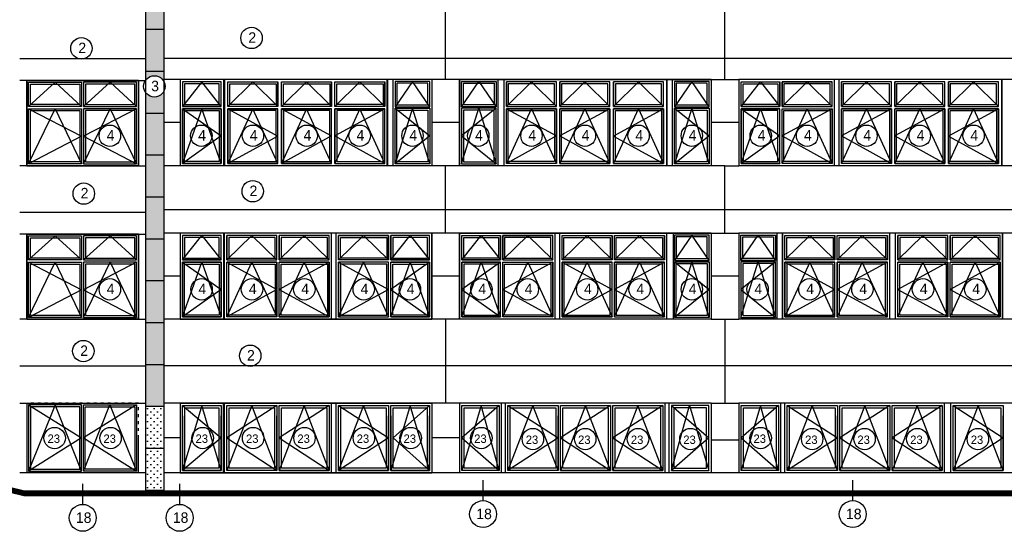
# Model space of a CAD drawing. Header units: millimetres. Extents: x 434746 to 672760, y -61647 to 206428.
# Tile 16 of 24: x 508901 to 530051, y 128501 to 139493. Entities that reach past the tile are written whole.
import ezdxf

# ---------------------------------------------------------------- set-up
doc = ezdxf.new("R2010")
doc.units = ezdxf.units.MM
doc.linetypes.add('ACAD_ISO03W100', pattern=[30, 12, -18])
doc.layers.add('pohledy', color=1, linetype='Continuous')
doc.layers.add('stav', color=7, linetype='Continuous')
doc.styles.add('SPIRITTXTSTYLE1', font='ROMAN')

# ---------------------------------------------------------------- blocks, each defined once
blk = doc.blocks.new('A$C4D0F5495')
at = {"layer": 'stav'}
h = blk.add_hatch(dxfattribs=at)
h.set_pattern_fill('OMITKA', color=8, scale=100, style=0)
h.set_pattern_definition([(45, (36472.62, -198920.75), (-70.71068, 70.71068), [0, -100])])
h.paths.add_polyline_path([(-71858, 13655), (-72258, 13655), (-72258, 12755), (-71858, 12755)])
h.paths.add_polyline_path([(-71858, 12755), (-72258, 12755), (-72258, 11855), (-71858, 11855)])
h.paths.add_polyline_path([(-71858, 11855), (-72258, 11855), (-72258, 10955), (-71858, 10955)])
h.paths.add_polyline_path([(-71858, 10955), (-72258, 10955), (-72258, 10055), (-71858, 10055)])
h.paths.add_polyline_path([(-71858, 10055), (-72258, 10055), (-72258, 9155), (-71858, 9155)])
h.paths.add_polyline_path([(-71858, 9155), (-72258, 9155), (-72258, 8951, -0.585853), (-71858, 8924)])
h.paths.add_polyline_path([(-71858, 8727, -0.585853), (-72258, 8700), (-72258, 8255), (-71858, 8255)])
h.paths.add_polyline_path([(-71858, 8255), (-72258, 8255), (-72258, 7355), (-71858, 7355)])
h.paths.add_polyline_path([(-71858, 7355), (-72258, 7355), (-72258, 6455), (-71858, 6455)])
h.paths.add_polyline_path([(-71858, 6455), (-72258, 6455), (-72258, 5555), (-71858, 5555)])
h.paths.add_polyline_path([(-71858, 5555), (-72258, 5555), (-72258, 4655), (-71858, 4655)])
h.paths.add_polyline_path([(-71858, 4655), (-72258, 4655), (-72258, 3755), (-71858, 3755)])
h.paths.add_polyline_path([(-71858, 3755), (-72258, 3755), (-72258, 2855), (-71858, 2855)])
h.paths.add_polyline_path([(-71858, 2855), (-72258, 2855), (-72258, 1955), (-71858, 1955)])
h = blk.add_hatch(dxfattribs=at)
h.set_pattern_fill('OMITKA', color=8, scale=100, style=0)
h.set_pattern_definition([(45, (36472.62, -201764.82), (-70.71068, 70.71068), [0, -100])])
h.paths.add_polyline_path([(-72258, 1273), (-72258, 1055), (-71858, 1055), (-71858, 1273), (-71858, 1955), (-72258, 1955)])
h.paths.add_polyline_path([(-71858, 1055), (-72258, 1055), (-72258, 155), (-71858, 155)])
at = {"layer": 'pohledy', "color": 2, "linetype": 'Continuous', "ltscale": 2000}
for centre, radius in [((-69978, 9868), 230), ((-73631, 9644), 230), ((-72065, 8826), 230), ((-73021, 7766), 230), ((-71056, 7766), 230), ((-69948, 7766), 230), ((-68793, 7766), 230), ((-67654, 7766), 230), ((-66520, 7766), 230), ((-65107, 7766), 230), ((-63964, 7766), 230), ((-62818, 7766), 230), ((-61664, 7765), 230), ((-60520, 7766), 230), ((-59039, 7766), 230), ((-58043, 7766), 230), ((-56768, 7766), 230), ((-55623, 7766), 230), ((-54468, 7765), 230), ((-69952, 6575), 230), ((-73580, 6524), 230), ((-73021, 4466), 230), ((-71051, 4466), 230), ((-69968, 4466), 230), ((-68843, 4466), 230), ((-67568, 4466), 230), ((-66576, 4466), 230), ((-65039, 4466), 230), ((-64043, 4466), 230), ((-62768, 4466), 230), ((-61643, 4466), 230), ((-60520, 4466), 230), ((-59107, 4466), 230), ((-57995, 4466), 230), ((-56856, 4466), 230), ((-55555, 4466), 230), ((-54430, 4466), 230), ((-73590, 3139), 230), ((-70006, 3040), 230), ((-74207, 1271), 230), ((-73005, 1271), 230), ((-71027, 1271), 230), ((-69943, 1271), 230), ((-68840, 1271), 230), ((-67565, 1271), 230), ((-66559, 1271), 230), ((-65042, 1271), 230), ((-59042, 1271), 230), ((-63935, 1249), 230), ((-62810, 1249), 230), ((-61676, 1249), 230), ((-60551, 1249), 230), ((-57935, 1249), 230), ((-56810, 1249), 230), ((-55676, 1249), 230), ((-54376, 1249), 230), ((-73603, -443), 289), ((-71521, -443), 289), ((-65004, -363), 289), ((-57063, -363), 289)]:
    blk.add_circle(centre, radius, dxfattribs=at)
at = {"layer": 'stav', "color": 5}
for p, q in [((-72258, 13655), (-72258, 1273)), ((-71858, 13655), (-71858, 1273)), ((-65808, 9143), (-65808, 10423)), ((-59808, 9223), (-59808, 10423)), ((-74957, 9423), (-72258, 9423)), ((-65808, 9423), (-71858, 9423)), ((-59808, 9423), (-65808, 9423)), ((-52908, 9423), (-59808, 9423)), ((-65808, 8973), (-65808, 9143)), ((-59808, 8973), (-59808, 9223)), ((-74807, 8955), (-74957, 8955)), ((-74807, 8955), (-74957, 8955)), ((-72407, 8955), (-74807, 8955)), ((-74807, 8955), (-74807, 7123)), ((-72407, 8955), (-74807, 8955)), ((-72407, 8955), (-72258, 8955)), ((-72407, 7123), (-72407, 8955)), ((-72407, 8955), (-72258, 8955)), ((-71508, 8973), (-71858, 8973)), ((-66108, 8973), (-71508, 8973)), ((-71508, 8973), (-71508, 7123)), ((-71508, 8973), (-71508, 7123)), ((-66108, 8973), (-71508, 8973)), ((-71508, 8973), (-71508, 7123)), ((-71508, 8973), (-71508, 7123)), ((-66108, 8973), (-71508, 8973)), ((-71508, 8973), (-71508, 7123)), ((-71508, 8973), (-71508, 7123)), ((-71508, 8973), (-71508, 7123)), ((-71508, 8973), (-71508, 7123)), ((-71508, 8973), (-71508, 7123)), ((-71508, 8973), (-71508, 7123)), ((-66108, 8973), (-66108, 7123)), ((-65508, 8973), (-66108, 8973)), ((-66108, 8973), (-66108, 7123)), ((-66108, 8973), (-66108, 7123)), ((-66108, 8973), (-66108, 7123)), ((-66108, 8973), (-66108, 7123)), ((-66108, 8973), (-66108, 7123)), ((-60108, 8973), (-65508, 8973)), ((-60108, 8973), (-65508, 8973)), ((-60108, 8973), (-65508, 8973)), ((-60108, 8973), (-65508, 8973)), ((-65508, 8973), (-65508, 7123)), ((-65508, 8973), (-65508, 7123)), ((-65508, 8973), (-65508, 7123)), ((-65508, 8973), (-65508, 7123)), ((-60108, 8973), (-59508, 8973)), ((-60108, 8973), (-60108, 7123)), ((-60108, 8973), (-60108, 7123)), ((-60108, 8973), (-60108, 7123)), ((-52908, 8973), (-59508, 8973)), ((-59508, 8973), (-59508, 7123)), ((-59508, 8973), (-59508, 7123)), ((-59508, 8973), (-59508, 7123)), ((-71508, 8048), (-71858, 8048)), ((-65508, 8048), (-66108, 8048)), ((-59508, 8048), (-60108, 8048)), ((-74807, 7123), (-74957, 7123)), ((-74807, 7123), (-72407, 7123)), ((-72407, 7123), (-72258, 7123)), ((-71508, 7123), (-71858, 7123)), ((-66108, 7123), (-71508, 7123)), ((-66108, 7123), (-71508, 7123)), ((-66108, 7123), (-71508, 7123)), ((-65508, 7123), (-66108, 7123)), ((-65808, 5843), (-65808, 7123)), ((-60108, 7123), (-65508, 7123)), ((-60108, 7123), (-65508, 7123)), ((-60108, 7123), (-65508, 7123)), ((-60108, 7123), (-65508, 7123)), ((-59808, 7123), (-60108, 7123)), ((-59808, 5923), (-59808, 7123)), ((-59808, 7123), (-59508, 7123)), ((-52908, 7123), (-59508, 7123)), ((-65808, 6173), (-71858, 6173)), ((-59808, 6173), (-65808, 6173)), ((-52608, 6173), (-59808, 6173)), ((-74957, 6123), (-72258, 6123)), ((-59808, 5673), (-59808, 6029)), ((-65808, 5673), (-65808, 5843)), ((-74807, 5655), (-74957, 5655)), ((-74807, 5655), (-74957, 5655)), ((-72407, 5655), (-74807, 5655)), ((-74807, 5655), (-74807, 3823)), ((-72407, 5655), (-74807, 5655)), ((-72407, 5655), (-72258, 5655)), ((-72407, 3823), (-72407, 5655)), ((-72407, 5655), (-72258, 5655)), ((-71499, 5673), (-71858, 5673)), ((-71508, 5673), (-71508, 3823)), ((-66108, 5673), (-71508, 5673)), ((-71508, 5673), (-71508, 3823)), ((-71508, 5673), (-71508, 3823)), ((-66108, 5673), (-71508, 5673)), ((-71508, 5673), (-71508, 3823)), ((-66108, 5673), (-71508, 5673)), ((-71508, 5673), (-71508, 3823)), ((-71508, 5673), (-71508, 3823)), ((-66108, 5673), (-71508, 5673)), ((-71508, 5673), (-71508, 3823)), ((-66108, 5673), (-71499, 5673)), ((-66108, 5673), (-66108, 3823)), ((-65508, 5673), (-66108, 5673)), ((-66108, 5673), (-66108, 3823)), ((-66108, 5673), (-66108, 3823)), ((-66108, 5673), (-66108, 3823)), ((-66108, 5673), (-66108, 3823)), ((-60108, 5673), (-65508, 5673)), ((-65508, 5673), (-65508, 3823)), ((-60108, 5673), (-65508, 5673)), ((-65508, 5673), (-65508, 3823)), ((-60108, 5673), (-65508, 5673)), ((-65508, 5673), (-65508, 3823)), ((-60108, 5673), (-60108, 3823)), ((-60108, 5673), (-59508, 5673)), ((-60108, 5673), (-60108, 3823)), ((-60108, 5673), (-60108, 3823)), ((-52908, 5673), (-59508, 5673)), ((-59508, 5673), (-59508, 3823)), ((-59508, 5673), (-59508, 3823)), ((-59508, 5673), (-59508, 3823)), ((-59508, 5673), (-59508, 3823)), ((-71508, 4748), (-71858, 4748)), ((-65508, 4748), (-66108, 4748)), ((-59508, 4748), (-60108, 4748)), ((-74807, 3823), (-74957, 3823)), ((-74807, 3823), (-72407, 3823)), ((-72407, 3823), (-72258, 3823)), ((-71499, 3823), (-71858, 3823)), ((-66108, 3823), (-71508, 3823)), ((-66108, 3823), (-71508, 3823)), ((-66108, 3823), (-71508, 3823)), ((-66108, 3823), (-71508, 3823)), ((-66108, 3823), (-71499, 3823)), ((-65508, 3823), (-66108, 3823)), ((-65808, 3823), (-65808, 2023)), ((-60108, 3823), (-65508, 3823)), ((-60108, 3823), (-65508, 3823)), ((-60108, 3823), (-65508, 3823)), ((-60108, 3823), (-59508, 3823)), ((-59808, 3823), (-59808, 2023)), ((-52908, 3823), (-59508, 3823)), ((-74957, 2823), (-72258, 2823)), ((-66108, 2823), (-71858, 2823)), ((-60108, 2823), (-66108, 2823)), ((-52608, 2823), (-60108, 2823)), ((-74957, 2023), (-72258, 2023)), ((-71499, 2023), (-71858, 2023)), ((-71508, 2023), (-71508, 1273)), ((-71508, 2023), (-71508, 1273)), ((-71508, 2023), (-71508, 523)), ((-71508, 2023), (-66108, 2023)), ((-71508, 2023), (-71508, 523)), ((-66108, 2023), (-71499, 2023)), ((-66108, 2023), (-66108, 1273)), ((-65508, 2023), (-66108, 2023)), ((-66108, 2023), (-66108, 523)), ((-66108, 2023), (-66108, 1273)), ((-66108, 2023), (-66108, 1273)), ((-60108, 2023), (-65508, 2023)), ((-65508, 2023), (-65508, 1273)), ((-65508, 2023), (-65508, 1273)), ((-65508, 2023), (-65508, 523)), ((-60108, 2023), (-60108, 1273)), ((-60108, 2023), (-59508, 2023)), ((-60105, 2023), (-60105, 1273)), ((-60105, 2023), (-60105, 1273)), ((-60105, 2023), (-60105, 523)), ((-52908, 2023), (-59508, 2023)), ((-59508, 2023), (-59508, 1273)), ((-59508, 2023), (-59508, 523)), ((-72258, 1273), (-72258, 123)), ((-71858, 1273), (-71858, 123)), ((-71508, 1273), (-71858, 1273)), ((-71508, 1273), (-71508, 523)), ((-71508, 1273), (-71508, 523)), ((-66108, 1273), (-66108, 523)), ((-65508, 1273), (-66108, 1273)), ((-66108, 1273), (-66108, 523)), ((-66108, 1273), (-66108, 523)), ((-65508, 1273), (-65508, 523)), ((-65508, 1273), (-65508, 1223)), ((-60108, 1273), (-60108, 523)), ((-60105, 1273), (-60105, 523)), ((-60105, 1273), (-60105, 1223)), ((-59508, 1273), (-59508, 1223)), ((-65508, 1223), (-65508, 523)), ((-59508, 1223), (-60108, 1223)), ((-60105, 1223), (-60105, 523)), ((-59508, 1223), (-59508, 523)), ((-46568, 523), (-71858, 523)), ((-71508, 523), (-66108, 523)), ((-71508, 523), (-66108, 523))]:
    blk.add_line(p, q, dxfattribs=at)
at = {"layer": 'stav', "color": 8}
for p, q in [((-72258, 10055), (-71858, 10055)), ((-72258, 9155), (-71858, 9155)), ((-72258, 8255), (-71858, 8255)), ((-72258, 7355), (-71858, 7355)), ((-72258, 6455), (-71858, 6455)), ((-72258, 5555), (-71858, 5555)), ((-72258, 4655), (-71858, 4655)), ((-72258, 3755), (-71858, 3755)), ((-72258, 2855), (-71858, 2855)), ((-72258, 1955), (-71858, 1955)), ((-72258, 1055), (-71858, 1055)), ((-72258, 155), (-71858, 155))]:
    blk.add_line(p, q, dxfattribs=at)
at = {"layer": 'stav', "linetype": 'ACAD_ISO03W100', "ltscale": 500}
for p, q in [((-74197, 8915), (-74767, 8398)), ((-73627, 8398), (-74197, 8915)), ((-73587, 8398), (-73017, 8915)), ((-73017, 8915), (-72447, 8398)), ((-71045, 8923), (-71458, 8398)), ((-70633, 8398), (-71045, 8923)), ((-69950, 8923), (-70487, 8398)), ((-69412, 8398), (-69950, 8923)), ((-68795, 8923), (-69333, 8398)), ((-68258, 8398), (-68795, 8923)), ((-67650, 8923), (-68187, 8398)), ((-67112, 8398), (-67650, 8923)), ((-66520, 8933), (-66893, 8388)), ((-66148, 8388), (-66520, 8933)), ((-65468, 8388), (-65095, 8933)), ((-65095, 8933), (-64723, 8388)), ((-64503, 8398), (-63966, 8923)), ((-63966, 8923), (-63428, 8398)), ((-63358, 8398), (-62820, 8923)), ((-62820, 8923), (-62283, 8398)), ((-62203, 8398), (-61666, 8923)), ((-61666, 8923), (-61128, 8398)), ((-60520, 8933), (-60893, 8388)), ((-60148, 8388), (-60520, 8933)), ((-59458, 8398), (-59045, 8923)), ((-59045, 8923), (-58633, 8398)), ((-58583, 8398), (-58045, 8923)), ((-58045, 8923), (-57508, 8398)), ((-57308, 8398), (-56770, 8923)), ((-56770, 8923), (-56233, 8398)), ((-56162, 8398), (-55625, 8923)), ((-55625, 8923), (-55087, 8398)), ((-55008, 8398), (-54470, 8923)), ((-54470, 8923), (-53933, 8398)), ((-74767, 7163), (-74197, 8348)), ((-74767, 8348), (-73627, 7756)), ((-74197, 8348), (-73627, 7163)), ((-73587, 7163), (-73017, 8348)), ((-72447, 8348), (-73587, 7756)), ((-73017, 8348), (-72447, 7163)), ((-71045, 8348), (-71458, 7173)), ((-71458, 8348), (-70633, 7761)), ((-70633, 7173), (-71045, 8348)), ((-69950, 8348), (-70487, 7173)), ((-70487, 8348), (-69412, 7760)), ((-69412, 7173), (-69950, 8348)), ((-68795, 8348), (-69333, 7173)), ((-69333, 8348), (-68258, 7761)), ((-68258, 7173), (-68795, 8348)), ((-67650, 8348), (-68187, 7173)), ((-67112, 8348), (-68187, 7761)), ((-67112, 7173), (-67650, 8348)), ((-66893, 8358), (-66148, 7761)), ((-66520, 8358), (-66893, 7163)), ((-66148, 7163), (-66520, 8358)), ((-64723, 8358), (-65468, 7761)), ((-65468, 7163), (-65095, 8358)), ((-65095, 8358), (-64723, 7163)), ((-64503, 7173), (-63966, 8348)), ((-64503, 8348), (-63428, 7761)), ((-63966, 8348), (-63428, 7173)), ((-63358, 7173), (-62820, 8348)), ((-62283, 8348), (-63358, 7761)), ((-62820, 8348), (-62283, 7173)), ((-62203, 7173), (-61666, 8348)), ((-61128, 8348), (-62203, 7760)), ((-61666, 8348), (-61128, 7173)), ((-60893, 8358), (-60148, 7761)), ((-60520, 8358), (-60893, 7163)), ((-60148, 7163), (-60520, 8358)), ((-59458, 7173), (-59045, 8348)), ((-59458, 8348), (-58633, 7761)), ((-59045, 8348), (-58633, 7173)), ((-58583, 7173), (-58045, 8348)), ((-57508, 8348), (-58583, 7761)), ((-58045, 8348), (-57508, 7173)), ((-57308, 7173), (-56770, 8348)), ((-56233, 8348), (-57308, 7761)), ((-56770, 8348), (-56233, 7173)), ((-56162, 7173), (-55625, 8348)), ((-55087, 8348), (-56162, 7761)), ((-55625, 8348), (-55087, 7173)), ((-55008, 7173), (-54470, 8348)), ((-53933, 8348), (-55008, 7760)), ((-54470, 8348), (-53933, 7173)), ((-73627, 7756), (-74767, 7163)), ((-73587, 7756), (-72447, 7163)), ((-70633, 7761), (-71458, 7173)), ((-69412, 7760), (-70487, 7173)), ((-68258, 7761), (-69333, 7173)), ((-68187, 7761), (-67112, 7173)), ((-66148, 7761), (-66893, 7163)), ((-65468, 7761), (-64723, 7163)), ((-63428, 7761), (-64503, 7173)), ((-63358, 7761), (-62283, 7173)), ((-62203, 7760), (-61128, 7173)), ((-60148, 7761), (-60893, 7163)), ((-58633, 7761), (-59458, 7173)), ((-58583, 7761), (-57508, 7173)), ((-57308, 7761), (-56233, 7173)), ((-56162, 7761), (-55087, 7173)), ((-55008, 7760), (-53933, 7173)), ((-74197, 5615), (-74767, 5098)), ((-73627, 5098), (-74197, 5615)), ((-73587, 5098), (-73017, 5615)), ((-73017, 5615), (-72447, 5098)), ((-71458, 5098), (-71045, 5623)), ((-71045, 5623), (-70633, 5098)), ((-70508, 5098), (-69970, 5623)), ((-69970, 5623), (-69433, 5098)), ((-69383, 5098), (-68845, 5623)), ((-68845, 5623), (-68308, 5098)), ((-68108, 5098), (-67570, 5623)), ((-67570, 5623), (-67033, 5098)), ((-66983, 5098), (-66570, 5623)), ((-66570, 5623), (-66158, 5098)), ((-65458, 5098), (-65045, 5623)), ((-65045, 5623), (-64633, 5098)), ((-64583, 5098), (-64045, 5623)), ((-64045, 5623), (-63508, 5098)), ((-63308, 5098), (-62770, 5623)), ((-62770, 5623), (-62233, 5098)), ((-62183, 5098), (-61645, 5623)), ((-61645, 5623), (-61108, 5098)), ((-60520, 5633), (-60893, 5088)), ((-60148, 5088), (-60520, 5633)), ((-59468, 5088), (-59095, 5633)), ((-59095, 5633), (-58723, 5088)), ((-57983, 5623), (-58520, 5098)), ((-57445, 5098), (-57983, 5623)), ((-56858, 5623), (-57395, 5098)), ((-56320, 5098), (-56858, 5623)), ((-56095, 5098), (-55558, 5623)), ((-55558, 5623), (-55020, 5098)), ((-54970, 5098), (-54433, 5623)), ((-54433, 5623), (-53895, 5098)), ((-74767, 3863), (-74197, 5048)), ((-74767, 5048), (-73627, 4456)), ((-74197, 5048), (-73627, 3863)), ((-73587, 3863), (-73017, 5048)), ((-72447, 5048), (-73587, 4456)), ((-73017, 5048), (-72447, 3863)), ((-71458, 5048), (-70633, 4461)), ((-71458, 3873), (-71045, 5048)), ((-71045, 5048), (-70633, 3873)), ((-70508, 5048), (-69433, 4461)), ((-70508, 3873), (-69970, 5048)), ((-69970, 5048), (-69433, 3873)), ((-69383, 3873), (-68845, 5048)), ((-68308, 5048), (-69383, 4461)), ((-68845, 5048), (-68308, 3873)), ((-68108, 5048), (-67033, 4461)), ((-68108, 3873), (-67570, 5048)), ((-67570, 5048), (-67033, 3873)), ((-66983, 3873), (-66570, 5048)), ((-66158, 5048), (-66983, 4461)), ((-66570, 5048), (-66158, 3873)), ((-65458, 3873), (-65045, 5048)), ((-64633, 5048), (-65458, 4461)), ((-65045, 5048), (-64633, 3873)), ((-64583, 3873), (-64045, 5048)), ((-63508, 5048), (-64583, 4461)), ((-64045, 5048), (-63508, 3873)), ((-63308, 3873), (-62770, 5048)), ((-63308, 5048), (-62233, 4461)), ((-62770, 5048), (-62233, 3873)), ((-62183, 3873), (-61645, 5048)), ((-61108, 5048), (-62183, 4461)), ((-61645, 5048), (-61108, 3873)), ((-60893, 5058), (-60148, 4461)), ((-60520, 5058), (-60893, 3863)), ((-60148, 3863), (-60520, 5058)), ((-58723, 5058), (-59468, 4461)), ((-59468, 3863), (-59095, 5058)), ((-59095, 5058), (-58723, 3863)), ((-57983, 5048), (-58520, 3873)), ((-58520, 5048), (-57445, 4461)), ((-57445, 3873), (-57983, 5048)), ((-56320, 5048), (-57395, 4461)), ((-56858, 5048), (-57395, 3873)), ((-56320, 3873), (-56858, 5048)), ((-56095, 3873), (-55558, 5048)), ((-55020, 5048), (-56095, 4461)), ((-55558, 5048), (-55020, 3873)), ((-54970, 3873), (-54433, 5048)), ((-53895, 5048), (-54970, 4461)), ((-54433, 5048), (-53895, 3873)), ((-73627, 4456), (-74767, 3863)), ((-73587, 4456), (-72447, 3863)), ((-70633, 4461), (-71458, 3873)), ((-69433, 4461), (-70508, 3873)), ((-69383, 4461), (-68308, 3873)), ((-67033, 4461), (-68108, 3873)), ((-66983, 4461), (-66158, 3873)), ((-65458, 4461), (-64633, 3873)), ((-64583, 4461), (-63508, 3873)), ((-62233, 4461), (-63308, 3873)), ((-62183, 4461), (-61108, 3873)), ((-60148, 4461), (-60893, 3863)), ((-59468, 4461), (-58723, 3863)), ((-57445, 4461), (-58520, 3873)), ((-57395, 4461), (-56320, 3873)), ((-56095, 4461), (-55020, 3873)), ((-54970, 4461), (-53895, 3873)), ((-74767, 1983), (-73627, 1273)), ((-74197, 1983), (-74767, 563)), ((-73627, 563), (-74197, 1983)), ((-72447, 1983), (-73588, 1273)), ((-73588, 563), (-73018, 1983)), ((-73018, 1983), (-72447, 563)), ((-71045, 1973), (-71458, 573)), ((-71458, 1973), (-70633, 1273)), ((-70633, 573), (-71045, 1973)), ((-69970, 1973), (-70508, 573)), ((-69433, 1973), (-70508, 1273)), ((-69433, 573), (-69970, 1973)), ((-68845, 1973), (-69383, 573)), ((-68308, 1973), (-69383, 1273)), ((-68308, 573), (-68845, 1973)), ((-67570, 1973), (-68108, 573)), ((-68108, 1973), (-67033, 1273)), ((-67033, 573), (-67570, 1973)), ((-66570, 1973), (-66983, 573)), ((-66158, 1973), (-66933, 1273)), ((-66158, 573), (-66570, 1973)), ((-65045, 1973), (-65458, 573)), ((-64658, 1973), (-65458, 1273)), ((-64658, 573), (-65045, 1973)), ((-63932, 1973), (-64469, 573)), ((-64469, 1973), (-63394, 1273)), ((-63394, 573), (-63932, 1973)), ((-62807, 1973), (-63344, 573)), ((-62269, 1973), (-63344, 1273)), ((-62269, 573), (-62807, 1973)), ((-61681, 1973), (-62219, 573)), ((-61144, 1973), (-62219, 1273)), ((-61144, 573), (-61681, 1973)), ((-60955, 573), (-60568, 1973)), ((-60955, 1973), (-60155, 1273)), ((-60568, 1973), (-60155, 573)), ((-59045, 1973), (-59458, 573)), ((-58658, 1973), (-59458, 1273)), ((-58658, 573), (-59045, 1973)), ((-57932, 1973), (-58469, 573)), ((-58469, 1973), (-57394, 1273)), ((-57394, 573), (-57932, 1973)), ((-56807, 1973), (-57344, 573)), ((-56269, 1973), (-57344, 1273)), ((-56269, 573), (-56807, 1973)), ((-55681, 1973), (-56219, 573)), ((-55144, 1973), (-56219, 1273)), ((-55144, 573), (-55681, 1973)), ((-54370, 1973), (-54908, 573)), ((-54908, 1973), (-53833, 1273)), ((-53833, 573), (-54370, 1973)), ((-73627, 1273), (-74767, 563)), ((-73588, 1273), (-72447, 563)), ((-70633, 1273), (-71458, 573)), ((-70508, 1273), (-69433, 573)), ((-69383, 1273), (-68308, 573)), ((-67033, 1273), (-68108, 573)), ((-66933, 1273), (-66158, 573)), ((-65458, 1273), (-64658, 573)), ((-63394, 1273), (-64469, 573)), ((-63344, 1273), (-62269, 573)), ((-62219, 1273), (-61144, 573)), ((-60155, 1273), (-60955, 573)), ((-59458, 1273), (-58658, 573)), ((-57394, 1273), (-58469, 573)), ((-57344, 1273), (-56269, 573)), ((-56219, 1273), (-55144, 573)), ((-53833, 1273), (-54908, 573))]:
    blk.add_line(p, q, dxfattribs=at)
at = {"layer": 'stav', "color": 7}
for p, q in [((-70633, 8398), (-70633, 8923)), ((-70583, 8973), (-70583, 7123)), ((-70558, 8398), (-70558, 8973)), ((-70557, 8973), (-70557, 7123)), ((-70557, 7123), (-70557, 8973)), ((-70557, 8398), (-70557, 8973)), ((-70557, 7123), (-70557, 8973)), ((-70487, 8398), (-70487, 8923)), ((-69412, 8398), (-69412, 8923)), ((-69333, 8398), (-69333, 8923)), ((-68258, 8398), (-68258, 8923)), ((-68187, 8398), (-68187, 8923)), ((-67112, 8398), (-67112, 8923)), ((-67062, 7123), (-67062, 8973)), ((-67062, 8398), (-67062, 8973)), ((-67059, 8973), (-67059, 7123)), ((-67059, 7123), (-67059, 8973)), ((-67059, 8398), (-67059, 8973)), ((-67059, 7123), (-67059, 8973)), ((-66939, 8973), (-66939, 7123)), ((-64678, 7123), (-64678, 8973)), ((-64553, 7123), (-64553, 8973)), ((-64553, 8398), (-64553, 8973)), ((-64503, 8398), (-64503, 8923)), ((-63428, 8398), (-63428, 8923)), ((-63358, 8398), (-63358, 8923)), ((-62283, 8398), (-62283, 8923)), ((-62203, 8398), (-62203, 8923)), ((-61128, 8398), (-61128, 8923)), ((-61059, 8973), (-61059, 7123)), ((-61059, 7123), (-61059, 8973)), ((-61059, 8398), (-61059, 8973)), ((-61059, 7123), (-61059, 8973)), ((-60939, 8973), (-60939, 7123)), ((-58633, 8398), (-58633, 8923)), ((-58583, 8398), (-58583, 8923)), ((-57508, 8398), (-57508, 8923)), ((-57458, 7123), (-57458, 8973)), ((-57358, 7123), (-57358, 8973)), ((-57358, 8398), (-57358, 8973)), ((-57308, 8398), (-57308, 8923)), ((-56233, 8398), (-56233, 8923)), ((-56162, 8398), (-56162, 8923)), ((-55087, 8398), (-55087, 8923)), ((-55008, 8398), (-55008, 8923)), ((-53933, 8398), (-53933, 8923)), ((-53863, 8973), (-53863, 7123)), ((-53863, 7123), (-53863, 8973)), ((-53863, 8398), (-53863, 8973)), ((-53863, 7123), (-53863, 8973)), ((-70633, 8398), (-71458, 8398)), ((-70633, 8348), (-71458, 8348)), ((-70633, 7173), (-70633, 8348)), ((-70558, 7123), (-70558, 8398)), ((-70487, 7173), (-70487, 8348)), ((-70487, 8348), (-69412, 8348)), ((-69412, 7173), (-69412, 8348)), ((-69333, 7173), (-69333, 8348)), ((-69333, 8348), (-68258, 8348)), ((-68258, 7173), (-68258, 8348)), ((-68187, 7173), (-68187, 8348)), ((-68187, 8348), (-67112, 8348)), ((-67112, 7173), (-67112, 8348)), ((-67062, 7123), (-67062, 8398)), ((-64553, 7123), (-64553, 8398)), ((-64503, 7173), (-64503, 8348)), ((-63428, 8348), (-64503, 8348)), ((-63428, 7173), (-63428, 8348)), ((-63358, 7173), (-63358, 8348)), ((-62283, 8348), (-63358, 8348)), ((-62283, 7173), (-62283, 8348)), ((-62203, 7173), (-62203, 8348)), ((-61128, 8348), (-62203, 8348)), ((-61128, 7173), (-61128, 8348)), ((-59458, 8398), (-58633, 8398)), ((-59458, 8348), (-58633, 8348)), ((-58633, 7173), (-58633, 8348)), ((-58583, 8398), (-57508, 8398)), ((-58583, 7173), (-58583, 8348)), ((-58583, 8348), (-57508, 8348)), ((-57508, 7173), (-57508, 8348)), ((-57358, 7123), (-57358, 8398)), ((-57308, 7173), (-57308, 8348)), ((-56233, 8348), (-57308, 8348)), ((-56233, 7173), (-56233, 8348)), ((-56162, 7173), (-56162, 8348)), ((-55087, 8348), (-56162, 8348)), ((-55087, 7173), (-55087, 8348)), ((-55008, 7173), (-55008, 8348)), ((-53933, 8348), (-55008, 8348)), ((-53933, 7173), (-53933, 8348)), ((-70633, 5098), (-70633, 5623)), ((-70583, 5673), (-70583, 3823)), ((-70558, 5098), (-70558, 5673)), ((-70508, 5098), (-70508, 5623)), ((-69433, 5098), (-69433, 5623)), ((-69383, 5098), (-69383, 5623)), ((-68308, 5098), (-68308, 5623)), ((-68258, 3823), (-68258, 5673)), ((-68158, 3823), (-68158, 5673)), ((-68108, 5098), (-68108, 5623)), ((-67033, 5098), (-67033, 5623)), ((-66983, 5098), (-66983, 5623)), ((-64633, 5098), (-64633, 5623)), ((-64583, 5098), (-64583, 5623)), ((-63508, 5098), (-63508, 5623)), ((-63458, 3823), (-63458, 5673)), ((-63358, 3823), (-63358, 5673)), ((-63308, 5098), (-63308, 5623)), ((-62233, 5098), (-62233, 5623)), ((-62183, 5098), (-62183, 5623)), ((-61108, 5098), (-61108, 5623)), ((-61058, 5098), (-61058, 5673)), ((-60920, 5673), (-60920, 3823)), ((-58695, 5673), (-58695, 3823)), ((-58570, 5673), (-58570, 3823)), ((-58570, 3823), (-58570, 5673)), ((-58570, 5098), (-58570, 5673)), ((-58570, 3823), (-58570, 5673)), ((-58520, 5098), (-58520, 5623)), ((-57445, 5098), (-57445, 5623)), ((-57395, 5098), (-57395, 5623)), ((-56320, 5098), (-56320, 5623)), ((-56270, 5098), (-56270, 5673)), ((-56145, 5098), (-56145, 5673)), ((-56095, 5098), (-56095, 5623)), ((-55020, 5098), (-55020, 5623)), ((-54970, 5098), (-54970, 5623)), ((-53895, 5098), (-53895, 5623)), ((-53845, 5673), (-53845, 3823)), ((-53845, 3823), (-53845, 5673)), ((-53845, 5098), (-53845, 5673)), ((-53845, 3823), (-53845, 5673)), ((-70633, 5098), (-71458, 5098)), ((-70558, 3823), (-70558, 5098)), ((-67033, 5098), (-68108, 5098)), ((-66158, 5098), (-66983, 5098)), ((-65458, 5098), (-64633, 5098)), ((-64583, 5098), (-63508, 5098)), ((-61058, 3823), (-61058, 5098)), ((-58570, 3823), (-58570, 5098)), ((-56270, 3823), (-56270, 5098)), ((-56145, 3823), (-56145, 5098)), ((-53845, 3823), (-53845, 5098)), ((-70633, 5048), (-71458, 5048)), ((-70633, 3873), (-70633, 5048)), ((-70508, 3873), (-70508, 5048)), ((-69433, 5048), (-70508, 5048)), ((-69433, 3873), (-69433, 5048)), ((-69383, 3873), (-69383, 5048)), ((-68308, 5048), (-69383, 5048)), ((-68308, 3873), (-68308, 5048)), ((-68108, 3873), (-68108, 5048)), ((-67033, 5048), (-68108, 5048)), ((-67033, 3873), (-67033, 5048)), ((-66983, 3873), (-66983, 5048)), ((-66158, 5048), (-66983, 5048)), ((-65458, 5048), (-64633, 5048)), ((-64633, 3873), (-64633, 5048)), ((-64583, 3873), (-64583, 5048)), ((-64583, 5048), (-63508, 5048)), ((-63508, 3873), (-63508, 5048)), ((-63308, 3873), (-63308, 5048)), ((-63308, 5048), (-62233, 5048)), ((-62233, 3873), (-62233, 5048)), ((-62183, 3873), (-62183, 5048)), ((-62183, 5048), (-61108, 5048)), ((-61108, 3873), (-61108, 5048)), ((-58520, 3873), (-58520, 5048)), ((-58520, 5048), (-57445, 5048)), ((-57445, 3873), (-57445, 5048)), ((-57395, 3873), (-57395, 5048)), ((-57395, 5048), (-56320, 5048)), ((-56320, 3873), (-56320, 5048)), ((-56095, 3873), (-56095, 5048)), ((-55020, 5048), (-56095, 5048)), ((-55020, 3873), (-55020, 5048)), ((-54970, 3873), (-54970, 5048)), ((-53895, 5048), (-54970, 5048)), ((-53895, 3873), (-53895, 5048)), ((-74807, 2023), (-74807, 1193)), ((-70583, 523), (-70583, 2023)), ((-70558, 523), (-70558, 2023)), ((-68258, 523), (-68258, 2023)), ((-68158, 523), (-68158, 2023)), ((-68158, 523), (-68158, 2023)), ((-64608, 523), (-64608, 2023)), ((-64519, 523), (-64519, 2023)), ((-61094, 523), (-61094, 2023)), ((-61094, 523), (-61094, 2023)), ((-61005, 523), (-61005, 2023)), ((-58608, 523), (-58608, 2023)), ((-58519, 523), (-58519, 2023)), ((-55094, 523), (-55094, 2023)), ((-55094, 523), (-55094, 2023)), ((-54958, 523), (-54958, 2023)), ((-54958, 523), (-54958, 2023)), ((-70633, 573), (-70633, 1748)), ((-70508, 573), (-70508, 1748)), ((-69433, 573), (-69433, 1748)), ((-69383, 573), (-69383, 1748)), ((-68158, 523), (-68158, 1798)), ((-68108, 573), (-68108, 1748)), ((-68108, 573), (-68108, 1748)), ((-67033, 573), (-67033, 1748)), ((-66983, 573), (-66983, 1748)), ((-66158, 573), (-66158, 1748)), ((-64469, 573), (-64469, 1748)), ((-63394, 573), (-63394, 1748)), ((-63344, 573), (-63344, 1748)), ((-62219, 573), (-62219, 1748)), ((-58469, 573), (-58469, 1748)), ((-57394, 573), (-57394, 1748)), ((-57344, 573), (-57344, 1748)), ((-56219, 573), (-56219, 1748)), ((-54958, 523), (-54958, 1798)), ((-54908, 573), (-54908, 1748)), ((-54908, 573), (-54908, 1748)), ((-53833, 573), (-53833, 1748)), ((-72407, 523), (-72407, 1273)), ((-74807, 1193), (-74807, 523)), ((-72253, 523), (-74957, 523)), ((-73603, -155), (-73603, 288)), ((-71521, -155), (-71521, 288)), ((-65004, -75), (-65004, 368)), ((-57063, -75), (-57063, 368))]:
    blk.add_line(p, q, dxfattribs=at)
at = {"layer": 'stav', "linetype": 'ACAD_ISO03W100', "ltscale": 5}
for p, q in [((-72407, 2023), (-74807, 2023)), ((-72407, 2023), (-74807, 2023)), ((-72407, 1273), (-72407, 2023))]:
    blk.add_line(p, q, dxfattribs=at)
at = {"layer": 'stav', "color": 1, "lineweight": 50}
for p, q in [((-81557, 1755), (-74858, 123)), ((-81557, 1745), (-74858, 113)), ((-81557, 1735), (-74858, 103)), ((-81557, 1725), (-74858, 93)), ((-81557, 1715), (-74858, 83)), ((-81557, 1705), (-74858, 73)), ((-81557, 1695), (-74858, 63)), ((-81557, 1685), (-74858, 53)), ((-81557, 1675), (-74858, 43)), ((-74858, 123), (-44854, 123)), ((-74858, 113), (-44854, 113)), ((-74858, 103), (-44854, 103)), ((-74858, 93), (-44854, 93)), ((-74858, 83), (-44854, 83)), ((-74858, 73), (-44854, 73)), ((-74858, 63), (-44854, 63)), ((-74858, 53), (-44854, 53)), ((-74858, 43), (-44854, 43))]:
    blk.add_line(p, q, dxfattribs=at)
at = {"layer": 'stav', "color": 7}
for points in [[(-74807, 8955), (-72407, 8955), (-72407, 7123), (-74807, 7123)], [(-74767, 8915), (-73627, 8915), (-73627, 8398), (-74767, 8398)], [(-72447, 8915), (-73587, 8915), (-73587, 8398), (-72447, 8398)], [(-70633, 8923), (-71458, 8923), (-71458, 8398), (-70633, 8398)], [(-70673, 8883), (-71418, 8883), (-71418, 8438), (-70673, 8438)], [(-70487, 8923), (-69412, 8923), (-69412, 8398), (-70487, 8398)], [(-70447, 8883), (-69452, 8883), (-69452, 8438), (-70447, 8438)], [(-69333, 8923), (-68258, 8923), (-68258, 8398), (-69333, 8398)], [(-69293, 8883), (-68298, 8883), (-68298, 8438), (-69293, 8438)], [(-68187, 8923), (-67112, 8923), (-67112, 8398), (-68187, 8398)], [(-68147, 8883), (-67152, 8883), (-67152, 8438), (-68147, 8438)], [(-66148, 8933), (-66893, 8933), (-66893, 8388), (-66148, 8388)], [(-66188, 8893), (-66853, 8893), (-66853, 8428), (-66188, 8428)], [(-65508, 8973), (-60108, 8973), (-60108, 7123), (-65508, 7123)], [(-65468, 8933), (-64723, 8933), (-64723, 8388), (-65468, 8388)], [(-65428, 8893), (-64763, 8893), (-64763, 8428), (-65428, 8428)], [(-63428, 8923), (-64503, 8923), (-64503, 8398), (-63428, 8398)], [(-63468, 8883), (-64463, 8883), (-64463, 8438), (-63468, 8438)], [(-62283, 8923), (-63358, 8923), (-63358, 8398), (-62283, 8398)], [(-62323, 8883), (-63318, 8883), (-63318, 8438), (-62323, 8438)], [(-61128, 8923), (-62203, 8923), (-62203, 8398), (-61128, 8398)], [(-61168, 8883), (-62163, 8883), (-62163, 8438), (-61168, 8438)], [(-60148, 8933), (-60893, 8933), (-60893, 8388), (-60148, 8388)], [(-60188, 8893), (-60853, 8893), (-60853, 8428), (-60188, 8428)], [(-59458, 8923), (-58633, 8923), (-58633, 8398), (-59458, 8398)], [(-59418, 8883), (-58673, 8883), (-58673, 8438), (-59418, 8438)], [(-57508, 8923), (-58583, 8923), (-58583, 8398), (-57508, 8398)], [(-57548, 8883), (-58543, 8883), (-58543, 8438), (-57548, 8438)], [(-56233, 8923), (-57308, 8923), (-57308, 8398), (-56233, 8398)], [(-56273, 8883), (-57268, 8883), (-57268, 8438), (-56273, 8438)], [(-55087, 8923), (-56162, 8923), (-56162, 8398), (-55087, 8398)], [(-55127, 8883), (-56122, 8883), (-56122, 8438), (-55127, 8438)], [(-53933, 8923), (-55008, 8923), (-55008, 8398), (-53933, 8398)], [(-53973, 8883), (-54968, 8883), (-54968, 8438), (-53973, 8438)], [(-74727, 8875), (-73667, 8875), (-73667, 8438), (-74727, 8438)], [(-72487, 8875), (-73547, 8875), (-73547, 8438), (-72487, 8438)], [(-73627, 7163), (-74767, 7163), (-74767, 8348), (-73627, 8348)], [(-73667, 7203), (-74727, 7203), (-74727, 8308), (-73667, 8308)], [(-72447, 8348), (-73587, 8348), (-73587, 7163), (-72447, 7163)], [(-72487, 8308), (-73547, 8308), (-73547, 7203), (-72487, 7203)], [(-71458, 8348), (-70633, 8348), (-70633, 7173), (-71458, 7173)], [(-71418, 8308), (-70673, 8308), (-70673, 7213), (-71418, 7213)], [(-69412, 8348), (-70487, 8348), (-70487, 7173), (-69412, 7173)], [(-69452, 8308), (-70447, 8308), (-70447, 7213), (-69452, 7213)], [(-68258, 8348), (-69333, 8348), (-69333, 7173), (-68258, 7173)], [(-68298, 8308), (-69293, 8308), (-69293, 7213), (-68298, 7213)], [(-67112, 8348), (-68187, 8348), (-68187, 7173), (-67112, 7173)], [(-67152, 8308), (-68147, 8308), (-68147, 7213), (-67152, 7213)], [(-66893, 8358), (-66148, 8358), (-66148, 7163), (-66893, 7163)], [(-66853, 8318), (-66188, 8318), (-66188, 7203), (-66853, 7203)], [(-64723, 8358), (-65468, 8358), (-65468, 7163), (-64723, 7163)], [(-64763, 8318), (-65428, 8318), (-65428, 7203), (-64763, 7203)], [(-64503, 8348), (-63428, 8348), (-63428, 7173), (-64503, 7173)], [(-64463, 8308), (-63468, 8308), (-63468, 7213), (-64463, 7213)], [(-63358, 8348), (-62283, 8348), (-62283, 7173), (-63358, 7173)], [(-63318, 8308), (-62323, 8308), (-62323, 7213), (-63318, 7213)], [(-62203, 8348), (-61128, 8348), (-61128, 7173), (-62203, 7173)], [(-62163, 8308), (-61168, 8308), (-61168, 7213), (-62163, 7213)], [(-60893, 8358), (-60148, 8358), (-60148, 7163), (-60893, 7163)], [(-60853, 8318), (-60188, 8318), (-60188, 7203), (-60853, 7203)], [(-58633, 8348), (-59458, 8348), (-59458, 7173), (-58633, 7173)], [(-58673, 8308), (-59418, 8308), (-59418, 7213), (-58673, 7213)], [(-58583, 8348), (-57508, 8348), (-57508, 7173), (-58583, 7173)], [(-58543, 8308), (-57548, 8308), (-57548, 7213), (-58543, 7213)], [(-57308, 8348), (-56233, 8348), (-56233, 7173), (-57308, 7173)], [(-57268, 8308), (-56273, 8308), (-56273, 7213), (-57268, 7213)], [(-56162, 8348), (-55087, 8348), (-55087, 7173), (-56162, 7173)], [(-56122, 8308), (-55127, 8308), (-55127, 7213), (-56122, 7213)], [(-55008, 8348), (-53933, 8348), (-53933, 7173), (-55008, 7173)], [(-54968, 8308), (-53973, 8308), (-53973, 7213), (-54968, 7213)], [(-74807, 5655), (-72407, 5655), (-72407, 3823), (-74807, 3823)], [(-74767, 5615), (-73627, 5615), (-73627, 5098), (-74767, 5098)], [(-74727, 5575), (-73667, 5575), (-73667, 5138), (-74727, 5138)], [(-72447, 5615), (-73587, 5615), (-73587, 5098), (-72447, 5098)], [(-72487, 5575), (-73547, 5575), (-73547, 5138), (-72487, 5138)], [(-66108, 5673), (-71508, 5673), (-71508, 3823), (-66108, 3823)], [(-70633, 5623), (-71458, 5623), (-71458, 5098), (-70633, 5098)], [(-70673, 5583), (-71418, 5583), (-71418, 5138), (-70673, 5138)], [(-69433, 5623), (-70508, 5623), (-70508, 5098), (-69433, 5098)], [(-69473, 5583), (-70468, 5583), (-70468, 5138), (-69473, 5138)], [(-68308, 5623), (-69383, 5623), (-69383, 5098), (-68308, 5098)], [(-68348, 5583), (-69343, 5583), (-69343, 5138), (-68348, 5138)], [(-68108, 5623), (-67033, 5623), (-67033, 5098), (-68108, 5098)], [(-68068, 5583), (-67073, 5583), (-67073, 5138), (-68068, 5138)], [(-66158, 5623), (-66983, 5623), (-66983, 5098), (-66158, 5098)], [(-66198, 5583), (-66943, 5583), (-66943, 5138), (-66198, 5138)], [(-65508, 5673), (-60108, 5673), (-60108, 3823), (-65508, 3823)], [(-65458, 5623), (-64633, 5623), (-64633, 5098), (-65458, 5098)], [(-65418, 5583), (-64673, 5583), (-64673, 5138), (-65418, 5138)], [(-63508, 5623), (-64583, 5623), (-64583, 5098), (-63508, 5098)], [(-63548, 5583), (-64543, 5583), (-64543, 5138), (-63548, 5138)], [(-63308, 5623), (-62233, 5623), (-62233, 5098), (-63308, 5098)], [(-63268, 5583), (-62273, 5583), (-62273, 5138), (-63268, 5138)], [(-62183, 5623), (-61108, 5623), (-61108, 5098), (-62183, 5098)], [(-62143, 5583), (-61148, 5583), (-61148, 5138), (-62143, 5138)], [(-60148, 5633), (-60893, 5633), (-60893, 5088), (-60148, 5088)], [(-60188, 5593), (-60853, 5593), (-60853, 5128), (-60188, 5128)], [(-59468, 5633), (-58723, 5633), (-58723, 5088), (-59468, 5088)], [(-59428, 5593), (-58763, 5593), (-58763, 5128), (-59428, 5128)], [(-58520, 5623), (-57445, 5623), (-57445, 5098), (-58520, 5098)], [(-58480, 5583), (-57485, 5583), (-57485, 5138), (-58480, 5138)], [(-57395, 5623), (-56320, 5623), (-56320, 5098), (-57395, 5098)], [(-57355, 5583), (-56360, 5583), (-56360, 5138), (-57355, 5138)], [(-55020, 5623), (-56095, 5623), (-56095, 5098), (-55020, 5098)], [(-55060, 5583), (-56055, 5583), (-56055, 5138), (-55060, 5138)], [(-53895, 5623), (-54970, 5623), (-54970, 5098), (-53895, 5098)], [(-53935, 5583), (-54930, 5583), (-54930, 5138), (-53935, 5138)], [(-73627, 3863), (-74767, 3863), (-74767, 5048), (-73627, 5048)], [(-73667, 3903), (-74727, 3903), (-74727, 5008), (-73667, 5008)], [(-72447, 5048), (-73587, 5048), (-73587, 3863), (-72447, 3863)], [(-72487, 5008), (-73547, 5008), (-73547, 3903), (-72487, 3903)], [(-71458, 5048), (-70633, 5048), (-70633, 3873), (-71458, 3873)], [(-71418, 5008), (-70673, 5008), (-70673, 3913), (-71418, 3913)], [(-70508, 5048), (-69433, 5048), (-69433, 3873), (-70508, 3873)], [(-70468, 5008), (-69473, 5008), (-69473, 3913), (-70468, 3913)], [(-69383, 5048), (-68308, 5048), (-68308, 3873), (-69383, 3873)], [(-69343, 5008), (-68348, 5008), (-68348, 3913), (-69343, 3913)], [(-67033, 5048), (-68108, 5048), (-68108, 3873), (-67033, 3873)], [(-67073, 5008), (-68068, 5008), (-68068, 3913), (-67073, 3913)], [(-66983, 5048), (-66158, 5048), (-66158, 3873), (-66983, 3873)], [(-66943, 5008), (-66198, 5008), (-66198, 3913), (-66943, 3913)], [(-64633, 5048), (-65458, 5048), (-65458, 3873), (-64633, 3873)], [(-64673, 5008), (-65418, 5008), (-65418, 3913), (-64673, 3913)], [(-64583, 5048), (-63508, 5048), (-63508, 3873), (-64583, 3873)], [(-64543, 5008), (-63548, 5008), (-63548, 3913), (-64543, 3913)], [(-62233, 5048), (-63308, 5048), (-63308, 3873), (-62233, 3873)], [(-62273, 5008), (-63268, 5008), (-63268, 3913), (-62273, 3913)], [(-61108, 5048), (-62183, 5048), (-62183, 3873), (-61108, 3873)], [(-61148, 5008), (-62143, 5008), (-62143, 3913), (-61148, 3913)], [(-60893, 5058), (-60148, 5058), (-60148, 3863), (-60893, 3863)], [(-60853, 5018), (-60188, 5018), (-60188, 3903), (-60853, 3903)], [(-58723, 5058), (-59468, 5058), (-59468, 3863), (-58723, 3863)], [(-58763, 5018), (-59428, 5018), (-59428, 3903), (-58763, 3903)], [(-57445, 5048), (-58520, 5048), (-58520, 3873), (-57445, 3873)], [(-57485, 5008), (-58480, 5008), (-58480, 3913), (-57485, 3913)], [(-56320, 5048), (-57395, 5048), (-57395, 3873), (-56320, 3873)], [(-56360, 5008), (-57355, 5008), (-57355, 3913), (-56360, 3913)], [(-56095, 5048), (-55020, 5048), (-55020, 3873), (-56095, 3873)], [(-56055, 5008), (-55060, 5008), (-55060, 3913), (-56055, 3913)], [(-54970, 5048), (-53895, 5048), (-53895, 3873), (-54970, 3873)], [(-54930, 5008), (-53935, 5008), (-53935, 3913), (-54930, 3913)], [(-73628, 1983), (-74767, 1983), (-74767, 563), (-73628, 563)], [(-73668, 1943), (-74727, 1943), (-74727, 603), (-73668, 603)], [(-73588, 1983), (-72447, 1983), (-72447, 563), (-73588, 563)], [(-73548, 1943), (-72487, 1943), (-72487, 603), (-73548, 603)], [(-71458, 1973), (-70633, 1973), (-70633, 573), (-71458, 573)], [(-71408, 1923), (-70683, 1923), (-70683, 623), (-71408, 623)], [(-69433, 573), (-70508, 573), (-70508, 1973), (-69433, 1973)], [(-69483, 623), (-70458, 623), (-70458, 1923), (-69483, 1923)], [(-68308, 573), (-69383, 573), (-69383, 1973), (-68308, 1973)], [(-68358, 623), (-69333, 623), (-69333, 1923), (-68358, 1923)], [(-67033, 573), (-68108, 573), (-68108, 1973), (-67033, 1973)], [(-67083, 623), (-68058, 623), (-68058, 1923), (-67083, 1923)], [(-66983, 1973), (-66158, 1973), (-66158, 573), (-66983, 573)], [(-66933, 1923), (-66208, 1923), (-66208, 623), (-66933, 623)], [(-64658, 573), (-65458, 573), (-65458, 1973), (-64658, 1973)], [(-64708, 623), (-65408, 623), (-65408, 1923), (-64708, 1923)], [(-63394, 573), (-64469, 573), (-64469, 1973), (-63394, 1973)], [(-63444, 623), (-64419, 623), (-64419, 1923), (-63444, 1923)], [(-62269, 573), (-63344, 573), (-63344, 1973), (-62269, 1973)], [(-62319, 623), (-63294, 623), (-63294, 1923), (-62319, 1923)], [(-61144, 573), (-62219, 573), (-62219, 1973), (-61144, 1973)], [(-61194, 623), (-62169, 623), (-62169, 1923), (-61194, 1923)], [(-60955, 573), (-60155, 573), (-60155, 1973), (-60955, 1973)], [(-60905, 623), (-60205, 623), (-60205, 1923), (-60905, 1923)], [(-58658, 573), (-59458, 573), (-59458, 1973), (-58658, 1973)], [(-58708, 623), (-59408, 623), (-59408, 1923), (-58708, 1923)], [(-57394, 573), (-58469, 573), (-58469, 1973), (-57394, 1973)], [(-57444, 623), (-58419, 623), (-58419, 1923), (-57444, 1923)], [(-56269, 573), (-57344, 573), (-57344, 1973), (-56269, 1973)], [(-56319, 623), (-57294, 623), (-57294, 1923), (-56319, 1923)], [(-55144, 573), (-56219, 573), (-56219, 1973), (-55144, 1973)], [(-55194, 623), (-56169, 623), (-56169, 1923), (-55194, 1923)], [(-53833, 573), (-54908, 573), (-54908, 1973), (-53833, 1973)], [(-53883, 623), (-54858, 623), (-54858, 1923), (-53883, 1923)]]:
    blk.add_lwpolyline(points, close=True, dxfattribs=at)
for points in [[(-70633, 8923), (-71458, 8923), (-71458, 8398)], [(-70487, 8923), (-69412, 8923)], [(-69333, 8923), (-68258, 8923)], [(-62283, 8923), (-63358, 8923)], [(-61128, 8923), (-62203, 8923)], [(-59458, 8398), (-59458, 8923), (-58633, 8923)], [(-58583, 8923), (-57508, 8923)], [(-55087, 8923), (-56162, 8923)], [(-53933, 8923), (-55008, 8923)], [(-71458, 8348), (-71458, 7173), (-70633, 7173)], [(-58633, 7173), (-59458, 7173), (-59458, 8348)], [(-69412, 7173), (-70487, 7173)], [(-68258, 7173), (-69333, 7173)], [(-63358, 7173), (-62283, 7173)], [(-62203, 7173), (-61128, 7173)], [(-57508, 7173), (-58583, 7173)], [(-56162, 7173), (-55087, 7173)], [(-55008, 7173), (-53933, 7173)], [(-70633, 5623), (-71458, 5623), (-71458, 5098)], [(-68308, 5623), (-69383, 5623)], [(-67033, 5623), (-68108, 5623)], [(-66158, 5098), (-66158, 5623), (-66983, 5623)], [(-65458, 5098), (-65458, 5623), (-64633, 5623)], [(-64583, 5623), (-63508, 5623)], [(-63308, 5623), (-62233, 5623)], [(-58520, 5623), (-57445, 5623)], [(-53895, 5623), (-54970, 5623)], [(-71458, 5048), (-71458, 3873), (-70633, 3873)], [(-66983, 3873), (-66158, 3873), (-66158, 5048)], [(-64633, 3873), (-65458, 3873), (-65458, 5048)], [(-69383, 3873), (-68308, 3873)], [(-68108, 3873), (-67033, 3873)], [(-63508, 3873), (-64583, 3873)], [(-62233, 3873), (-63308, 3873)], [(-57445, 3873), (-58520, 3873)], [(-54970, 3873), (-53895, 3873)], [(-71458, 1748), (-71458, 573), (-70633, 573)], [(-66983, 573), (-66158, 573), (-66158, 1748)], [(-66983, 1748), (-66983, 573), (-66158, 573)], [(-69383, 573), (-68308, 573)], [(-68108, 573), (-67033, 573)], [(-68108, 573), (-67033, 573)], [(-63344, 573), (-62269, 573)], [(-62219, 573), (-61144, 573)], [(-57344, 573), (-56269, 573)], [(-56219, 573), (-55144, 573)], [(-54908, 573), (-53833, 573)], [(-54908, 573), (-53833, 573)]]:
    blk.add_lwpolyline(points, dxfattribs=at)
at = {"layer": 'pohledy', "color": 2, "linetype": 'Continuous', "ltscale": 2000, "style": 'SPIRITTXTSTYLE1'}
for s, height, p in [('2', 225, (-70046, 9764)), ('2', 225, (-73698, 9541)), ('3', 225, (-72133, 8722)), ('4', 225, (-73089, 7663)), ('4', 225, (-71124, 7663)), ('4', 225, (-70015, 7663)), ('4', 225, (-68860, 7663)), ('4', 225, (-67722, 7663)), ('4', 225, (-66587, 7663)), ('4', 225, (-65175, 7663)), ('4', 225, (-64031, 7663)), ('4', 225, (-62886, 7663)), ('4', 225, (-61731, 7662)), ('4', 225, (-60587, 7663)), ('4', 225, (-59106, 7663)), ('4', 225, (-58111, 7663)), ('4', 225, (-56836, 7663)), ('4', 225, (-55690, 7663)), ('4', 225, (-54536, 7662)), ('2', 225, (-73648, 6421)), ('2', 225, (-70020, 6471)), ('4', 225, (-73089, 4363)), ('4', 225, (-71119, 4363)), ('4', 225, (-70036, 4363)), ('4', 225, (-68911, 4363)), ('4', 225, (-67636, 4363)), ('4', 225, (-66644, 4363)), ('4', 225, (-65106, 4363)), ('4', 225, (-64111, 4363)), ('4', 225, (-62836, 4363)), ('4', 225, (-61711, 4363)), ('4', 225, (-60587, 4363)), ('4', 225, (-59175, 4363)), ('4', 225, (-58063, 4363)), ('4', 225, (-56923, 4363)), ('4', 225, (-55623, 4363)), ('4', 225, (-54498, 4363)), ('2', 225, (-73658, 3035)), ('2', 225, (-70074, 2937)), ('23', 180, (-74359, 1168)), ('23', 180, (-73158, 1168)), ('23', 180, (-71180, 1168)), ('23', 180, (-70096, 1168)), ('23', 180, (-68992, 1168)), ('23', 180, (-67718, 1168)), ('23', 180, (-66712, 1168)), ('23', 180, (-65195, 1168)), ('23', 180, (-64087, 1145)), ('23', 180, (-62963, 1145)), ('23', 180, (-61829, 1145)), ('23', 180, (-60703, 1145)), ('23', 180, (-59195, 1168)), ('23', 180, (-58087, 1145)), ('23', 180, (-56963, 1145)), ('23', 180, (-55829, 1145)), ('23', 180, (-54528, 1145)), ('18', 225, (-73750, -551)), ('18', 225, (-71668, -551)), ('18', 225, (-65150, -471)), ('18', 225, (-57209, -471))]:
    blk.add_text(s, height=height, dxfattribs=at).set_placement(p)

msp = doc.modelspace()

# ---------------------------------------------------------------- block references
msp.add_blockref('A$C4D0F5495', (583859, 129233))

doc.saveas('drawing.dxf')
